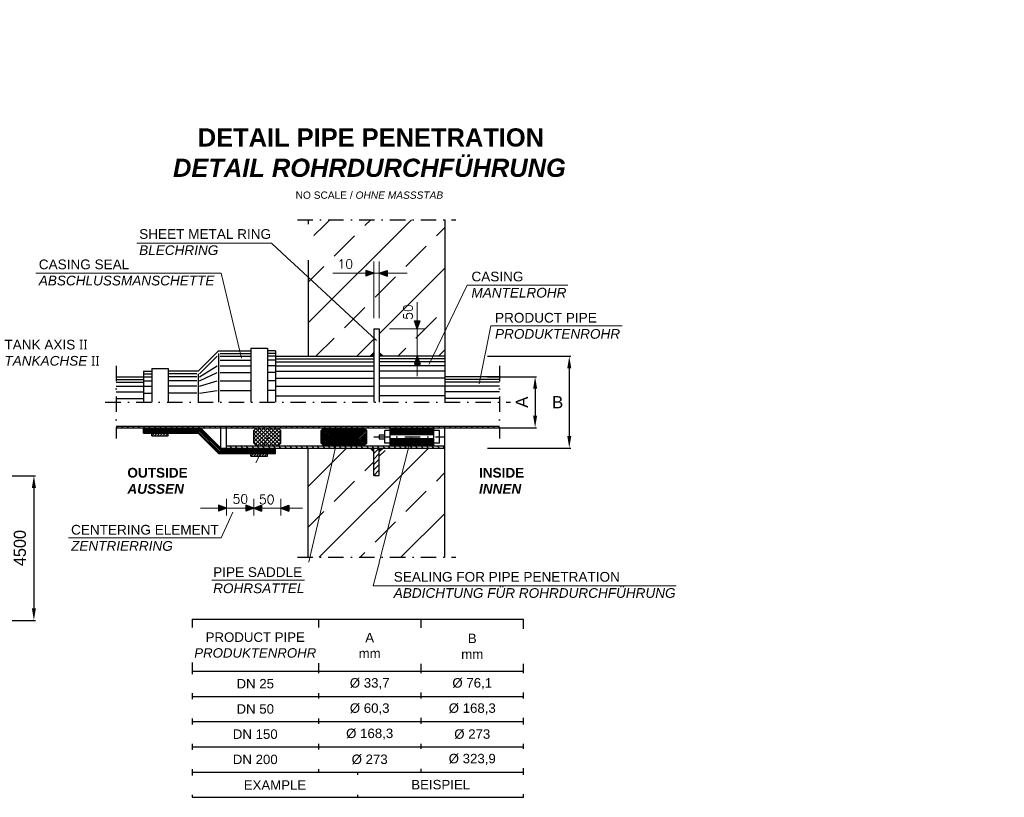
# Model space of a CAD drawing. Header units: millimetres. Extents: x -48448 to 452754, y -13941 to 17062.
# Tile 15 of 256: x -34508 to -26397, y -7726 to -1317. Entities that reach past the tile are written whole.
import ezdxf

# ---------------------------------------------------------------- set-up
doc = ezdxf.new("R2010")
doc.units = ezdxf.units.MM
doc.linetypes.add('ACAD_ISO10W100', pattern=[18, 12, -3, 0, -3])
doc.linetypes.add('DASHDOT', pattern=[25.4, 12.7, -6.35, 0, -6.35])
doc.layers.add('Bemaßung', color=7, linetype='Continuous', lineweight=13)
doc.layers.add('Beschriftung', color=7, linetype='Continuous')
doc.layers.add('Detail Rohrdurchführung', color=7, linetype='Continuous')
doc.styles.add('Arial_Standard', font='arial.ttf')
doc.styles.add('LBB3.5M1000', font='isocp.shx', dxfattribs={"height": 3.5})
doc.styles.add('ROMANS', font='ROMANS', dxfattribs={"height": 0.2})
doc.dimstyles.new('DIN', dxfattribs={"dimtxt": 2.5, "dimasz": 2.5, "dimexe": 1.25, "dimexo": 0.625, "dimtad": 1, "dimtih": 1, "dimdec": 4, "dimdsep": 46, "dimlunit": 6, "dimtxsty": 'Standard', "dimcen": 2.5, "dimadec": 0, "dimazin": 0, "dimtfac": 1, "dimtdec": 4, "dimtmove": 0, "dimatfit": 3, "dimfxl": 0, "dimtvp": 1, "dimtolj": 1, "dimtzin": 0, "dimarcsym": 0})

# ---------------------------------------------------------------- blocks, each defined once
blk = doc.blocks.new('*D70')
at = {"layer": 'DEFPOINTS', "color": 0, "linetype": 'Continuous', "ltscale": 10, "transparency": 16777216}
for p in [(-31005.4, -4090.4), (-31005.4, -4847.7), (-29980.6, -4847.7)]:
    blk.add_point(p, dxfattribs=at)
at = {"layer": 'Detail Rohrdurchführung', "color": 0, "linetype": 'Continuous', "lineweight": -2, "ltscale": 10, "transparency": 16777216}
for p, q in [((-30655.4, -4090.4), (-29968.1, -4090.4)), ((-29980.6, -4190.4), (-29980.6, -4747.7)), ((-30655.4, -4847.7), (-29968.1, -4847.7))]:
    blk.add_line(p, q, dxfattribs=at)
at = {"layer": 'Detail Rohrdurchführung', "color": 0, "linetype": 'Continuous', "ltscale": 10, "transparency": 16777216}
for points in [[(-29997.3, -4190.4), (-29964, -4190.4), (-29980.6, -4090.4)], [(-29997.3, -4747.7), (-29964, -4747.7), (-29980.6, -4847.7)]]:
    blk.add_solid(points, dxfattribs=at)
at = {"layer": 'Detail Rohrdurchführung', "color": 0, "linetype": 'Continuous', "lineweight": 5, "ltscale": 10, "transparency": 16777216, "insert": (-30076.3, -4469.1), "char_height": 100, "attachment_point": 5, "style": 'Arial_Standard'}
blk.add_mtext('\\A1;B', dxfattribs=at)
blk = doc.blocks.new('*D69')
at = {"layer": 'DEFPOINTS', "color": 0, "linetype": 'Continuous', "ltscale": 10, "transparency": 16777216}
for p in [(-31005.4, -4258.9), (-31005.4, -4679.2), (-30262.2, -4679.2)]:
    blk.add_point(p, dxfattribs=at)
at = {"layer": 'Detail Rohrdurchführung', "color": 0, "linetype": 'Continuous', "lineweight": -2, "ltscale": 10, "transparency": 16777216}
for p, q in [((-30655.4, -4258.9), (-30249.7, -4258.9)), ((-30262.2, -4358.9), (-30262.2, -4579.2)), ((-30655.4, -4679.2), (-30249.7, -4679.2))]:
    blk.add_line(p, q, dxfattribs=at)
at = {"layer": 'Detail Rohrdurchführung', "color": 0, "linetype": 'Continuous', "ltscale": 10, "transparency": 16777216}
for points in [[(-30278.9, -4358.9), (-30245.5, -4358.9), (-30262.2, -4258.9)], [(-30278.9, -4579.2), (-30245.5, -4579.2), (-30262.2, -4679.2)]]:
    blk.add_solid(points, dxfattribs=at)
at = {"layer": 'Detail Rohrdurchführung', "color": 0, "linetype": 'Continuous', "lineweight": 5, "ltscale": 10, "transparency": 16777216, "insert": (-30371.1, -4469.1), "char_height": 100, "attachment_point": 5, "rotation": 90, "style": 'Arial_Standard'}
blk.add_mtext('\\A1;A', dxfattribs=at)
blk = doc.blocks.new('*D84')
at = {"layer": 'Bemaßung', "color": 0, "lineweight": -2, "transparency": 16777216}
for p, q in [((-35421.4, -5075.7), (-34378.5, -5075.7)), ((-34391, -5175.7), (-34391, -6167.1)), ((-35486.8, -6267.1), (-34378.5, -6267.1))]:
    blk.add_line(p, q, dxfattribs=at)
at = {"layer": 'Bemaßung', "color": 0, "transparency": 16777216}
for points in [[(-34407.7, -5175.7), (-34374.3, -5175.7), (-34391, -5075.7)], [(-34407.7, -6167.1), (-34374.3, -6167.1), (-34391, -6267.1)]]:
    blk.add_solid(points, dxfattribs=at)
at = {"layer": 'DEFPOINTS', "color": 0, "transparency": 16777216}
for p in [(-35471.4, -5075.7), (-35536.8, -6267.1), (-34391, -6267.1)]:
    blk.add_point(p, dxfattribs=at)
at = {"layer": 'Bemaßung', "color": 0, "transparency": 16777216, "insert": (-34506.2, -5671.4), "char_height": 100, "attachment_point": 5, "rotation": 90}
blk.add_mtext('\\A1;4500', dxfattribs=at)

msp = doc.modelspace()

# ---------------------------------------------------------------- hatches: boundary and pattern name
at = {"layer": 'Detail Rohrdurchführung', "linetype": 'Continuous'}
h = msp.add_hatch(color=256, dxfattribs=at)
h.paths.add_polyline_path([(-31590.373, -3406.377), (-31655.929, -3406.377), (-31655.936, -3430.053)])
h.paths.add_polyline_path([(-31655.923, -3382.668), (-31655.929, -3406.377), (-31590.373, -3406.377)])
h = msp.add_hatch(color=256, dxfattribs=at)
h.paths.add_polyline_path([(-31545.373, -3406.377), (-31479.816, -3406.377), (-31479.81, -3430.053)])
h.paths.add_polyline_path([(-31479.822, -3382.668), (-31479.816, -3406.377), (-31545.373, -3406.377)])
h = msp.add_hatch(color=256, dxfattribs=at)
h.paths.add_polyline_path([(-31232.968, -3865.397), (-31232.968, -3799.84), (-31209.292, -3799.834)])
h.paths.add_polyline_path([(-31256.677, -3799.847), (-31232.968, -3799.84), (-31232.968, -3865.397)])
at = {"layer": 'Detail Rohrdurchführung'}
h = msp.add_hatch(dxfattribs=at)
h.set_pattern_fill('ANSI32', color=256, scale=1.5, style=0)
h.set_pattern_definition([(45, (-58722.208, -17701.689), (-10.102788, 10.102788), []), (45, (-58715.472, -17701.689), (-10.102788, 10.102788), [])])
h.paths.add_polyline_path([(-32001.966, -4679.222), (-32024.466, -4701.722), (-32024.466, -4807.247), (-32001.966, -4829.747), (-31671.966, -4829.747), (-31649.466, -4807.247), (-31649.466, -4701.722), (-31671.966, -4679.222)])
at = {"layer": 'Detail Rohrdurchführung', "linetype": 'Continuous'}
h = msp.add_hatch(color=256, dxfattribs=at)
h.paths.add_polyline_path([(-32805.379, -5342.747), (-32870.935, -5342.747), (-32870.942, -5366.423)])
h.paths.add_polyline_path([(-32870.929, -5319.038), (-32870.935, -5342.747), (-32805.379, -5342.747)])
h = msp.add_hatch(color=256, dxfattribs=at)
h.paths.add_polyline_path([(-32580.379, -5342.747), (-32645.935, -5342.747), (-32645.942, -5366.423)])
h.paths.add_polyline_path([(-32645.929, -5319.038), (-32645.935, -5342.747), (-32580.379, -5342.747)])
h = msp.add_hatch(color=256, dxfattribs=at)
h.paths.add_polyline_path([(-32580.379, -5342.747), (-32514.822, -5342.747), (-32514.816, -5366.423)])
h.paths.add_polyline_path([(-32514.828, -5319.038), (-32514.822, -5342.747), (-32580.379, -5342.747)])
h = msp.add_hatch(color=256, dxfattribs=at)
h.paths.add_polyline_path([(-32355.379, -5342.747), (-32289.822, -5342.747), (-32289.816, -5366.423)])
h.paths.add_polyline_path([(-32289.828, -5319.038), (-32289.822, -5342.747), (-32355.379, -5342.747)])

# ---------------------------------------------------------------- linework, layer by layer
at = {"linetype": 'ACAD_ISO10W100', "lineweight": 18, "ltscale": 10}
msp.add_line((-35129.721, -4063.676), (-33878.531, -4063.676), dxfattribs=at)
at = {"layer": 'Detail Rohrdurchführung', "linetype": 'DASHDOT', "ltscale": 10}
for p, q in [((-32220.379, -2965.397), (-30915.376, -2965.397)), ((-31590.373, -4754.486), (-31005.379, -4754.477)), ((-32220.379, -5747.747), (-30915.376, -5747.747))]:
    msp.add_line(p, q, dxfattribs=at)
at = {"layer": 'Detail Rohrdurchführung', "linetype": 'Continuous', "lineweight": 5, "ltscale": 10}
for p, q in [((-31590.373, -3775.397), (-31590.373, -3310.397)), ((-31545.373, -3775.397), (-31545.373, -3310.397)), ((-31928.683, -3406.377), (-31315.858, -3406.377)), ((-31172.968, -3865.397), (-31461.406, -3865.397)), ((-32669.082, -5200.432), (-32461.715, -4754.485)), ((-31940.351, -4987.847), (-31886.637, -4756.441)), ((-32805.379, -5402.747), (-32805.379, -5016.497)), ((-32580.379, -5402.747), (-32580.379, -5016.497)), ((-32355.379, -5402.747), (-32355.379, -5016.497)), ((-32030.413, -5375.845), (-31940.351, -4987.847)), ((-33017.458, -5342.747), (-32178.946, -5342.747)), ((-32160.451, -5936.059), (-32030.413, -5375.845))]:
    msp.add_line(p, q, dxfattribs=at)
at = {"layer": 'Detail Rohrdurchführung', "linetype": 'Continuous'}
for p, q in [((-31655.923, -3382.668), (-31655.936, -3430.053)), ((-31590.373, -3406.377), (-31655.936, -3430.053)), ((-31590.373, -3406.377), (-31655.923, -3382.668)), ((-31545.373, -3406.377), (-31479.822, -3382.668)), ((-31545.373, -3406.377), (-31479.81, -3430.053)), ((-31479.822, -3382.668), (-31479.81, -3430.053)), ((-31256.677, -3799.847), (-31209.292, -3799.834)), ((-31232.968, -3865.397), (-31256.677, -3799.847)), ((-31232.968, -3865.397), (-31209.292, -3799.834)), ((-32870.929, -5319.038), (-32870.942, -5366.423)), ((-32805.379, -5342.747), (-32870.942, -5366.423)), ((-32805.379, -5342.747), (-32870.929, -5319.038)), ((-32645.929, -5319.038), (-32645.942, -5366.423)), ((-32580.379, -5342.747), (-32645.942, -5366.423)), ((-32580.379, -5342.747), (-32645.929, -5319.038)), ((-32580.379, -5342.747), (-32514.828, -5319.038)), ((-32580.379, -5342.747), (-32514.816, -5366.423)), ((-32514.828, -5319.038), (-32514.816, -5366.423)), ((-32355.379, -5342.747), (-32289.828, -5319.038)), ((-32355.379, -5342.747), (-32289.816, -5366.423)), ((-32289.828, -5319.038), (-32289.816, -5366.423)), ((-33087.372, -7309.602), (-30357.372, -7309.602)), ((-33087.372, -7309.602), (-30357.372, -7309.602)), ((-33087.372, -7517.602), (-30357.372, -7517.602))]:
    msp.add_line(p, q, dxfattribs=at)
at = {"layer": 'Detail Rohrdurchführung', "linetype": 'Continuous', "ltscale": 10}
for p, q in [((-31590.373, -3865.397), (-31545.373, -3865.397)), ((-32602.879, -4022.897), (-32467.879, -4022.897)), ((-33712.543, -4666.172), (-30555.376, -4666.172)), ((-33712.543, -4679.222), (-33699.493, -4666.172)), ((-33712.543, -4679.222), (-30555.376, -4679.222)), ((-33667.543, -4679.222), (-33654.493, -4666.172)), ((-33622.543, -4679.222), (-33609.493, -4666.172)), ((-33577.543, -4679.222), (-33564.493, -4666.172)), ((-33532.543, -4679.222), (-33519.493, -4666.172)), ((-33487.543, -4679.222), (-33474.493, -4666.172)), ((-33487.543, -4724.222), (-33487.543, -4679.222)), ((-33487.543, -4688.222), (-33022.633, -4688.222)), ((-33487.543, -4697.222), (-33026.359, -4697.222)), ((-33442.543, -4679.222), (-33429.493, -4666.172)), ((-33397.543, -4679.222), (-33384.493, -4666.172)), ((-33352.543, -4679.222), (-33339.493, -4666.172)), ((-33307.543, -4679.222), (-33294.493, -4666.172)), ((-33262.543, -4679.222), (-33249.493, -4666.172)), ((-33217.543, -4679.222), (-33204.493, -4666.172)), ((-33172.543, -4679.222), (-33159.493, -4666.172)), ((-33127.543, -4679.222), (-33114.493, -4666.172)), ((-33082.543, -4679.222), (-33069.493, -4666.172)), ((-33037.543, -4679.222), (-33024.493, -4666.172)), ((-32857.834, -4865.747), (-33026.359, -4697.222)), ((-32854.108, -4856.747), (-33022.633, -4688.222)), ((-32850.379, -4847.747), (-33018.904, -4679.222)), ((-32992.543, -4679.222), (-32979.493, -4666.172)), ((-32947.543, -4679.222), (-32934.493, -4666.172)), ((-32902.543, -4679.222), (-32889.493, -4666.172)), ((-32857.543, -4679.222), (-32844.493, -4666.172)), ((-32850.379, -4847.747), (-32850.379, -4679.222)), ((-32812.543, -4679.222), (-32799.493, -4666.172)), ((-32805.379, -4847.747), (-32805.379, -4679.222)), ((-32767.543, -4679.222), (-32754.493, -4666.172)), ((-32722.543, -4679.222), (-32709.493, -4666.172)), ((-32677.543, -4679.222), (-32664.493, -4666.172)), ((-32632.543, -4679.222), (-32619.493, -4666.172)), ((-32587.543, -4679.222), (-32574.493, -4666.172)), ((-32580.379, -4701.722), (-32557.879, -4679.222)), ((-32580.379, -4733.543), (-32526.058, -4679.222)), ((-32580.379, -4765.361), (-32494.24, -4679.222)), ((-32580.379, -4797.182), (-32462.419, -4679.222)), ((-32580.379, -4807.247), (-32580.379, -4701.722)), ((-32450.092, -4829.747), (-32579.245, -4700.594)), ((-32569.501, -4818.125), (-32430.601, -4679.222)), ((-32418.271, -4829.747), (-32563.336, -4684.682)), ((-32548.153, -4828.597), (-32398.781, -4679.222)), ((-32542.543, -4679.222), (-32529.493, -4666.172)), ((-32386.453, -4829.747), (-32536.978, -4679.222)), ((-32517.487, -4829.747), (-32372.419, -4684.682)), ((-32366.254, -4818.125), (-32505.157, -4679.222)), ((-32497.543, -4679.222), (-32484.493, -4666.172)), ((-32485.666, -4829.747), (-32356.51, -4700.591)), ((-32355.379, -4797.182), (-32473.339, -4679.222)), ((-32452.543, -4679.222), (-32439.493, -4666.172)), ((-32355.379, -4765.364), (-32441.518, -4679.222)), ((-32355.379, -4733.543), (-32409.7, -4679.222)), ((-32407.543, -4679.222), (-32394.493, -4666.172)), ((-32355.379, -4701.722), (-32377.879, -4679.222)), ((-32362.543, -4679.222), (-32349.493, -4666.172)), ((-32355.379, -4807.247), (-32355.379, -4701.722)), ((-32317.543, -4679.222), (-32304.493, -4666.172)), ((-32272.543, -4679.222), (-32259.493, -4666.172)), ((-32227.543, -4679.222), (-32214.493, -4666.172)), ((-32182.543, -4679.222), (-32169.493, -4666.172)), ((-32137.543, -4679.222), (-32124.493, -4666.172)), ((-32092.543, -4679.222), (-32079.493, -4666.172)), ((-32047.543, -4679.222), (-32034.493, -4666.172)), ((-32024.466, -4701.722), (-32001.966, -4679.222)), ((-32024.466, -4807.247), (-32024.466, -4701.722)), ((-32002.543, -4679.222), (-31989.493, -4666.172)), ((-31957.543, -4679.222), (-31944.493, -4666.172)), ((-31912.543, -4679.222), (-31899.493, -4666.172)), ((-31867.543, -4679.222), (-31854.493, -4666.172)), ((-31822.543, -4679.222), (-31809.493, -4666.172)), ((-31777.543, -4679.222), (-31764.493, -4666.172)), ((-31732.543, -4679.222), (-31719.493, -4666.172)), ((-31687.543, -4679.222), (-31674.493, -4666.172)), ((-31649.466, -4701.722), (-31671.966, -4679.222)), ((-31649.466, -4807.247), (-31649.466, -4701.722)), ((-31642.543, -4679.222), (-31629.493, -4666.172)), ((-31597.543, -4679.222), (-31584.493, -4666.172)), ((-31552.543, -4679.222), (-31539.493, -4666.172)), ((-31507.543, -4679.222), (-31494.493, -4666.172)), ((-31500.376, -4807.247), (-31500.376, -4701.722)), ((-31455.376, -4701.722), (-31500.376, -4701.722)), ((-31462.543, -4679.222), (-31449.493, -4666.172)), ((-31455.385, -4683.611), (-31095.382, -4683.602)), ((-31455.385, -4692.611), (-31095.382, -4692.602)), ((-31455.385, -4701.611), (-31095.382, -4701.602)), ((-31455.376, -4829.747), (-31455.376, -4679.222)), ((-31417.543, -4679.222), (-31404.493, -4666.172)), ((-31372.543, -4679.222), (-31359.493, -4666.172)), ((-31327.543, -4679.222), (-31314.493, -4666.172)), ((-31282.543, -4679.222), (-31269.493, -4666.172)), ((-31237.543, -4679.222), (-31224.493, -4666.172)), ((-31192.543, -4679.222), (-31179.493, -4666.172)), ((-31147.543, -4679.222), (-31134.493, -4666.172)), ((-31102.543, -4679.222), (-31089.493, -4666.172)), ((-31095.376, -4829.747), (-31095.376, -4679.222)), ((-31050.376, -4701.722), (-31095.376, -4701.722)), ((-31057.543, -4679.222), (-31044.493, -4666.172)), ((-31050.376, -4807.247), (-31050.376, -4701.722)), ((-31012.543, -4679.222), (-30999.493, -4666.172)), ((-31005.376, -5747.747), (-31005.376, -4679.222)), ((-30967.543, -4679.222), (-30954.493, -4666.172)), ((-30922.543, -4679.222), (-30909.493, -4666.172)), ((-30877.543, -4679.222), (-30864.493, -4666.172)), ((-30832.543, -4679.222), (-30819.493, -4666.172)), ((-30787.543, -4679.222), (-30774.493, -4666.172)), ((-30742.543, -4679.222), (-30729.493, -4666.172)), ((-30697.543, -4679.222), (-30684.493, -4666.172)), ((-30652.543, -4679.222), (-30639.493, -4666.172)), ((-30607.543, -4679.222), (-30594.493, -4666.172)), ((-30562.543, -4679.222), (-30555.376, -4672.055)), ((-33487.543, -4706.222), (-33030.091, -4706.222)), ((-33487.543, -4715.222), (-33033.817, -4715.222)), ((-33487.543, -4724.222), (-33037.543, -4724.222)), ((-33420.043, -4746.722), (-33420.043, -4724.222)), ((-33420.043, -4746.722), (-33397.543, -4724.222)), ((-33420.043, -4746.722), (-33285.043, -4746.722)), ((-33397.543, -4746.722), (-33375.043, -4724.222)), ((-33375.043, -4746.722), (-33352.543, -4724.222)), ((-33352.543, -4746.722), (-33330.043, -4724.222)), ((-33330.043, -4746.722), (-33307.543, -4724.222)), ((-33307.543, -4746.722), (-33285.043, -4724.222)), ((-33285.043, -4746.722), (-33285.043, -4724.222)), ((-32869.018, -4892.747), (-33037.543, -4724.222)), ((-32865.292, -4883.747), (-33033.817, -4715.222)), ((-32861.566, -4874.747), (-33030.091, -4706.222)), ((-32481.91, -4829.747), (-32580.379, -4731.281)), ((-32513.731, -4829.747), (-32580.379, -4763.099)), ((-32453.101, -4829), (-32355.379, -4731.278)), ((-32422.027, -4829.747), (-32355.379, -4763.099)), ((-31545.376, -4737.611), (-31500.376, -4737.611)), ((-31545.376, -4737.611), (-31545.376, -4771.358)), ((-31545.376, -4771.358), (-31500.376, -4771.358)), ((-31455.385, -4710.611), (-31095.382, -4710.602)), ((-31455.385, -4719.611), (-31095.382, -4719.602)), ((-31455.385, -4728.611), (-31095.382, -4728.602)), ((-31455.379, -4780.355), (-31095.376, -4780.346)), ((-31095.379, -4737.602), (-31455.376, -4737.608)), ((-31095.376, -4771.349), (-31455.376, -4771.355)), ((-32857.834, -4865.747), (-32400.379, -4865.747)), ((-32854.108, -4856.747), (-32400.379, -4856.747)), ((-32850.379, -4847.747), (-31005.376, -4847.747)), ((-32805.379, -4829.747), (-31005.376, -4829.747)), ((-32760.379, -4847.747), (-32778.379, -4829.747)), ((-32715.379, -4847.747), (-32733.379, -4829.747)), ((-32670.379, -4847.747), (-32688.379, -4829.747)), ((-32625.379, -4847.747), (-32643.379, -4829.747)), ((-32580.379, -4847.747), (-32598.379, -4829.747)), ((-32545.549, -4829.747), (-32580.379, -4794.92)), ((-32557.879, -4829.747), (-32580.379, -4807.247)), ((-32535.379, -4847.747), (-32553.379, -4829.747)), ((-32490.379, -4847.747), (-32508.379, -4829.747)), ((-32445.379, -4847.747), (-32463.379, -4829.747)), ((-32400.379, -4847.747), (-32418.379, -4829.747)), ((-32400.379, -4892.747), (-32400.379, -4847.747)), ((-32390.209, -4829.747), (-32355.379, -4794.917)), ((-32377.879, -4829.747), (-32355.379, -4807.247)), ((-32355.379, -4847.747), (-32373.379, -4829.747)), ((-32310.379, -4847.747), (-32328.379, -4829.747)), ((-32265.379, -4847.747), (-32283.379, -4829.747)), ((-32220.379, -4847.747), (-32238.379, -4829.747)), ((-32175.379, -4847.747), (-32193.379, -4829.747)), ((-32130.379, -4847.747), (-32148.379, -4829.747)), ((-32130.379, -5747.747), (-32130.379, -4847.747)), ((-32085.379, -4847.747), (-32103.379, -4829.747)), ((-32040.379, -4847.747), (-32058.379, -4829.747)), ((-32001.966, -4829.747), (-32024.466, -4807.247)), ((-31995.379, -4847.747), (-32013.379, -4829.747)), ((-31950.379, -4847.747), (-31968.379, -4829.747)), ((-31905.379, -4847.747), (-31923.379, -4829.747)), ((-31860.379, -4847.747), (-31878.379, -4829.747)), ((-31815.376, -4847.747), (-31833.376, -4829.747)), ((-31770.376, -4847.747), (-31788.376, -4829.747)), ((-31725.376, -4847.747), (-31743.376, -4829.747)), ((-31680.376, -4847.747), (-31698.376, -4829.747)), ((-31671.966, -4829.747), (-31649.466, -4807.247)), ((-31635.376, -4847.747), (-31653.376, -4829.747)), ((-31590.373, -4879.565), (-31622.194, -4847.747)), ((-31590.373, -4866.833), (-31609.462, -4847.747)), ((-31590.376, -4847.747), (-31608.376, -4829.747)), ((-31590.373, -4854.107), (-31596.733, -4847.747)), ((-31590.373, -5072.747), (-31590.373, -4847.747)), ((-31545.373, -4847.747), (-31590.373, -4892.747)), ((-31545.376, -4847.747), (-31563.376, -4829.747)), ((-31545.373, -5072.747), (-31545.373, -4847.747)), ((-31545.373, -4879.565), (-31513.552, -4847.747)), ((-31545.373, -4866.833), (-31526.284, -4847.747)), ((-31545.373, -4854.107), (-31539.013, -4847.747)), ((-31500.376, -4847.747), (-31518.376, -4829.747)), ((-31455.376, -4807.247), (-31500.376, -4807.247)), ((-31455.376, -4847.747), (-31473.376, -4829.747)), ((-31455.379, -4789.355), (-31095.376, -4789.346)), ((-31455.379, -4798.355), (-31095.376, -4798.346)), ((-31455.379, -4807.355), (-31095.376, -4807.346)), ((-31455.379, -4816.355), (-31095.376, -4816.346)), ((-31455.379, -4825.355), (-31095.376, -4825.346)), ((-31410.376, -4847.747), (-31428.376, -4829.747)), ((-31365.376, -4847.747), (-31383.376, -4829.747)), ((-31320.376, -4847.747), (-31338.376, -4829.747)), ((-31275.376, -4847.747), (-31293.376, -4829.747)), ((-31230.376, -4847.747), (-31248.376, -4829.747)), ((-31185.376, -4847.747), (-31203.376, -4829.747)), ((-31140.376, -4847.747), (-31158.376, -4829.747)), ((-31095.376, -4847.747), (-31113.376, -4829.747)), ((-31050.376, -4807.247), (-31095.376, -4807.247)), ((-31050.376, -4847.747), (-31068.376, -4829.747)), ((-31005.376, -4847.747), (-31023.376, -4829.747)), ((-32869.018, -4892.747), (-32400.379, -4892.747)), ((-32865.292, -4883.747), (-32400.379, -4883.747)), ((-32861.566, -4874.747), (-32400.379, -4874.747)), ((-32602.879, -4915.247), (-32602.879, -4892.747)), ((-32602.879, -4915.247), (-32580.379, -4892.747)), ((-32602.879, -4915.247), (-32467.879, -4915.247)), ((-32580.379, -4915.247), (-32557.879, -4892.747)), ((-32557.879, -4915.247), (-32535.379, -4892.747)), ((-32535.379, -4915.247), (-32512.879, -4892.747)), ((-32512.879, -4915.247), (-32490.379, -4892.747)), ((-32490.379, -4915.247), (-32467.879, -4892.747)), ((-32467.879, -4915.247), (-32467.879, -4892.747)), ((-31545.373, -4892.747), (-31590.373, -4937.747)), ((-31545.373, -4937.747), (-31590.373, -4982.747)), ((-31545.373, -4982.747), (-31590.373, -5027.747)), ((-31545.373, -5027.747), (-31590.373, -5072.747)), ((-31590.373, -5072.747), (-31545.373, -5072.747)), ((-33087.372, -6256.602), (-30357.372, -6256.602)), ((-33087.372, -6256.602), (-33087.372, -7725.602)), ((-32047.372, -6256.602), (-32047.372, -7517.602)), ((-31202.372, -6263.102), (-31202.372, -7524.102)), ((-30357.372, -7725.602), (-30357.372, -6256.602)), ((-33087.372, -6685.602), (-30357.372, -6685.602)), ((-33087.372, -6893.602), (-30357.372, -6893.602)), ((-33087.372, -7101.602), (-30357.372, -7101.602))]:
    msp.add_line(p, q, dxfattribs=at)
at = {"layer": 'Detail Rohrdurchführung', "ltscale": 10}
for p, q in [((-31722.372, -7725.602), (-31722.372, -7517.602)), ((-33087.372, -7725.602), (-30357.372, -7725.602))]:
    msp.add_line(p, q, dxfattribs=at)

# ---------------------------------------------------------------- texts
at = {"insert": (-36609.87, -2341.039), "char_height": 120, "width": 195.94711, "attachment_point": 1, "style": 'LBB3.5M1000', "bg_fill": 2}
msp.add_mtext('\\pi47.673;{\\fArial|b1|i0|c0|p34;D}', dxfattribs=at)
at = {"layer": 'Beschriftung', "attachment_point": 1, "style": 'LBB3.5M1000', "bg_fill": 2}
for s, insert, char_height, width in [('\\pi74.897;{\\fArial|b1|i0|c0|p34;GROUND PLAN\\L\\P\\pi221.06;\\fArial|b1|i1|c0|p34;\\lGRUNDRISS}', (-48052.713, -1391.777), 150, 1682.94636), ('{\\fArial|b0|i0|c0|p34;\\C256;CASING SEAL\\P\\fArial|b0|i1|c0|p34;ABSCHLUSSMANSCHETTE}', (-34350.562, -3293.384), 80, 1397.41521), ('{\\fArial|b0|i0|c0|p34;CASING\\P\\fArial|b0|i1|c0|p34;MANTELROHR}', (-30786.555, -3393.482), 80, 1397.41521), ('{\\fArial|b0|i0|c0|p34;PRODUCT PIPE\\P\\fArial|b0|i1|c0|p34;PRODUKTENROHR}', (-30592.334, -3733.012), 80, 1397.41521), ('{\\fArial|b1|i0|c0|p34;INSIDE\\P\\fArial|b1|i1|c0|p34;INNEN}', (-30724.099, -5010.605), 80, 1397.41521)]:
    msp.add_mtext(s, dxfattribs=dict(at, insert=insert, char_height=char_height, width=width))
at = {"layer": 'Detail Rohrdurchführung', "linetype": 'Continuous', "ltscale": 10, "style": 'ROMANS'}
for s, p in [('10', (-31889.965, -3367.827)), ('50', (-32754.436, -5304.995)), ('50', (-32537.266, -5308.388))]:
    msp.add_text(s, height=75, dxfattribs=at).set_placement(p)
msp.add_text('50', height=75, rotation=90, dxfattribs=at).set_placement((-31271.569, -3791.048))

# ---------------------------------------------------------------- dimensions: what is measured, and where the dimension line sits
at = {"layer": 'Bemaßung'}
dim = msp.add_linear_dim(base=(-34391, -6267.093), p1=(-35471.385, -5075.676), p2=(-35536.797, -6267.093), angle=90, text='4500', dimstyle='DIN', override={"dimscale": 10, "dimtxt": 10, "dimasz": 10, "dimexo": 5, "dimgap": 2, "dimdec": 2, "dimsah": 1, "dimtdec": 2, "dimtmove": 2}, dxfattribs=at)
dim.commit()
dim.dimension.update_dxf_attribs({"geometry": '*D84', "text_midpoint": (-34506.161, -5671.385), "dimtype": 160})

# ---------------------------------------------------------------- next in the draw order: linework, layer by layer
at = {"layer": 'Detail Rohrdurchführung', "linetype": 'Continuous', "lineweight": 5, "ltscale": 10}
for p, q in [((-34374.461, -3405.692), (-32848.34, -3405.692)), ((-30821.438, -3505.772), (-29992.302, -3505.772)), ((-30627.217, -3840.916), (-29545.447, -3840.916))]:
    msp.add_line(p, q, dxfattribs=at)

# ---------------------------------------------------------------- next in the draw order: texts
at = {"insert": (-34970.493, -2341.039), "char_height": 120, "width": 195.94711, "attachment_point": 1, "style": 'LBB3.5M1000', "bg_fill": 2}
msp.add_mtext('\\pi47.673;{\\fArial|b1|i0|c0|p34;D}', dxfattribs=at)
at = {"layer": 'Beschriftung', "char_height": 80, "attachment_point": 1, "style": 'LBB3.5M1000', "bg_fill": 2}
for s, insert, width in [('{\\fArial|b0|i0|c0|p34;TANK AXIS \\fSegoe UI|b0|i0|c0|p34;II\\fArial|b0|i0|c0|p34;\\P\\fArial|b0|i1|c0|p34;TANKACHSE \\fSegoe UI|b0|i0|c0|p34;II}', (-34633.793, -3954.709), 797.3307), ('{\\fArial|b1|i0|c0|p34;OUTSIDE\\P\\fArial|b1|i1|c0|p34;AUSSEN}', (-33620.939, -5010.605), 1397.41521), ('{\\fArial|b0|i0|c0|p34;CENTERING ELEMENT\\P\\fArial|b0|i1|c0|p34;ZENTRIERRING}', (-34084.729, -5480.443), 1397.41521), ('{\\fArial|b0|i0|c0|p34;\\C256;PIPE SADDLE\\P\\fArial|b0|i1|c0|p34;ROHRSATTEL}', (-32913.99, -5829.665), 1397.41521)]:
    msp.add_mtext(s, dxfattribs=dict(at, insert=insert, width=width))
at = {"layer": 'Detail Rohrdurchführung', "char_height": 78, "attachment_point": 5, "style": 'LBB3.5M1000', "bg_fill": 2}
for s, insert, width in [('{\\fArial|b0|i0|c0|p34;PRODUCT PIPE\\P\\fArial|b0|i1|c0|p34;PRODUKTENROHR}', (-32567.372, -6471.102), 1040), ('{\\fArial|b0|i0|c0|p34;\\C256;DN 25}', (-32567.372, -6789.602), 1040), ('{\\fArial|b0|i0|c0|p34;\\C256;DN 50}', (-32567.372, -6997.602), 1040), ('{\\fArial|b0|i0|c0|p34;\\C256;DN 150}', (-32567.372, -7205.602), 1040), ('{\\fArial|b0|i0|c0|p34;\\C256;DN 200}', (-32567.372, -7413.602), 1040), ('{\\fArial|b0|i0|c0|p34;EXAMPLE}', (-32404.872, -7624.852), 1365)]:
    msp.add_mtext(s, dxfattribs=dict(at, insert=insert, width=width))

# ---------------------------------------------------------------- next in the draw order: linework, layer by layer
at = {"layer": 'Detail Rohrdurchführung', "linetype": 'Continuous', "lineweight": 5, "ltscale": 10}
for p, q in [((-32848.34, -5585.93), (-32750.99, -5376.576)), ((-34107.253, -5585.93), (-32848.34, -5585.93)), ((-32925.553, -5936.059), (-32160.451, -5936.059))]:
    msp.add_line(p, q, dxfattribs=at)

# ---------------------------------------------------------------- next in the draw order: texts
at = {"layer": 'Beschriftung', "attachment_point": 1, "style": 'LBB3.5M1000', "bg_fill": 2}
for s, insert, char_height, width in [('\\pi387.94;{\\fArial|b1|i0|c0|p34;SECTION\\L\\P\\pi383.65;\\fArial|b1|i1|c0|p34;\\lSCHNITT}', (-37990.525, -4143.164), 150, 1682.94636), ('{\\fArial|b0|i0|c0|p34;\\C256;SEALING FOR PIPE PENETRATION\\P\\fArial|b0|i1|c0|p34;ABDICHTUNG FÜR ROHRDURCHFÜHRUNG}', (-31426.603, -5868.355), 80, 2356.5487)]:
    msp.add_mtext(s, dxfattribs=dict(at, insert=insert, char_height=char_height, width=width))
at = {"layer": 'Detail Rohrdurchführung', "char_height": 78, "attachment_point": 5, "style": 'LBB3.5M1000', "bg_fill": 2}
for s, insert, width in [('{\\fArial|b0|i0|c0|p34;\\C256;A\\Pmm}', (-31624.872, -6474.352), 845), ('{\\fArial|b0|i0|c0|p34;%%C 33,7}', (-31624.872, -6789.602), 845), ('{\\fArial|b0|i0|c0|p34;\\C256;%%C 60,3}', (-31624.872, -6997.602), 845), ('{\\fArial|b0|i0|c0|p34;\\C256;%%C 168,3}', (-31624.872, -7205.602), 845), ('{\\fArial|b0|i0|c0|p34;\\C256;%%C 273}', (-31624.872, -7413.602), 845), ('{\\fArial|b0|i0|c0|p34;BEISPIEL}', (-31039.872, -7621.602), 1365)]:
    msp.add_mtext(s, dxfattribs=dict(at, insert=insert, width=width))

# ---------------------------------------------------------------- next in the draw order: hatches: boundary and pattern name
at = {"layer": 'Detail Rohrdurchführung', "lineweight": 13}
h = msp.add_hatch(dxfattribs=at)
h.set_pattern_fill('ANSI33', color=256, scale=75, style=0)
h.set_pattern_definition([(45, (-42104.67, 1026.73), (-336.76, 336.76), []), (45, (-41767.9, 1026.73), (-336.76, 336.76), [238.125, -119.062])])
h.paths.add_polyline_path([(-31940.351, -4987.847), (-31907.831, -4847.747), (-32130.379, -4847.747), (-32130.379, -5747.747), (-32116.74, -5747.747), (-32030.413, -5375.845)])
h.paths.add_polyline_path([(-31005.376, -4847.747), (-31513.552, -4847.747), (-31545.373, -4879.565), (-31545.373, -5072.747), (-31590.373, -5072.747), (-31590.373, -4879.565), (-31622.194, -4847.747), (-31907.831, -4847.747), (-31940.351, -4987.847), (-32030.413, -5375.845), (-32116.74, -5747.747), (-31005.376, -5747.747)])
h.paths.add_polyline_path([(-32130.379, -3438.574), (-32130.379, -4090.397), (-31622.191, -4090.397), (-31590.373, -4058.576), (-31590.373, -3939.512)], flags=17)
h.paths.add_polyline_path([(-31005.376, -2965.397), (-32130.379, -2965.397), (-32130.379, -3438.574), (-31590.373, -3939.512), (-31590.373, -3865.397), (-31545.373, -3865.397), (-31545.373, -4058.576), (-31513.552, -4090.397), (-31232.968, -4090.397), (-31232.968, -3865.397), (-31256.677, -3799.847), (-31209.292, -3799.834), (-31232.968, -3865.397), (-31232.968, -4087.924), (-31232.074, -4090.397), (-31005.376, -4090.397)])
h.paths.add_polyline_path([(-31655.923, -3346.688), (-31590.373, -3370.397), (-31545.373, -3370.397), (-31479.822, -3346.688), (-31479.81, -3394.073), (-31545.373, -3370.397), (-31590.373, -3370.397), (-31655.936, -3394.073)], flags=16)
h.paths.add_polyline_path([(-31887.286, -3350.597), (-31739.072, -3350.597), (-31739.072, -3238.097), (-31887.286, -3238.097)], flags=24)
h.paths.add_polyline_path([(-31252.819, -3799.084), (-31252.819, -3640.155), (-31365.319, -3640.155), (-31365.319, -3799.084)], flags=24)
at = {"layer": 'Detail Rohrdurchführung', "linetype": 'Continuous'}
h = msp.add_hatch(color=256, dxfattribs=at)
h.paths.add_polyline_path([(-31232.968, -4090.397), (-31232.968, -4155.954), (-31209.292, -4155.96)])
h.paths.add_polyline_path([(-31256.677, -4155.948), (-31232.968, -4155.954), (-31232.968, -4090.397)])

# ---------------------------------------------------------------- next in the draw order: linework, layer by layer
at = {"layer": 'Detail Rohrdurchführung', "linetype": 'Continuous', "ltscale": 10}
for p, q in [((-32130.379, -2965.397), (-32130.379, -4090.397)), ((-31005.376, -2965.397), (-31005.376, -4469.072)), ((-31590.373, -3865.397), (-31590.373, -4469.072)), ((-31545.373, -3865.397), (-31545.373, -4469.072)), ((-32869.018, -4045.397), (-33037.543, -4213.922)), ((-32869.018, -4045.397), (-32602.879, -4045.397)), ((-32602.879, -4022.897), (-32602.879, -4469.072)), ((-32467.879, -4022.897), (-32467.879, -4469.072)), ((-32400.379, -4045.397), (-32467.879, -4045.397)), ((-32400.379, -4045.397), (-32400.379, -4469.072)), ((-33026.293, -4236.422), (-32880.268, -4090.397)), ((-32869.018, -4067.897), (-32869.018, -4469.072)), ((-32857.768, -4067.897), (-32602.879, -4067.897)), ((-32857.768, -4090.397), (-32602.879, -4090.397)), ((-32857.768, -4124.147), (-32602.879, -4124.147)), ((-32400.379, -4067.897), (-32467.879, -4067.897)), ((-32400.379, -4090.397), (-32467.879, -4090.397)), ((-32400.379, -4124.147), (-32467.879, -4124.147)), ((-32400.379, -4090.397), (-31590.373, -4090.397)), ((-32400.379, -4112.897), (-31590.373, -4112.897)), ((-32400.379, -4135.397), (-31590.373, -4135.397)), ((-31622.191, -4090.397), (-31590.373, -4058.576)), ((-31609.465, -4090.397), (-31590.373, -4071.305)), ((-31596.739, -4090.397), (-31590.373, -4084.031)), ((-31513.552, -4090.397), (-31545.373, -4058.576)), ((-31526.281, -4090.397), (-31545.373, -4071.305)), ((-31539.007, -4090.397), (-31545.373, -4084.031)), ((-31005.376, -4090.397), (-31545.373, -4090.397)), ((-31005.376, -4112.897), (-31545.373, -4112.897)), ((-31005.376, -4135.397), (-31545.373, -4135.397)), ((-33487.543, -4213.922), (-33420.043, -4213.922)), ((-33487.543, -4213.922), (-33487.543, -4469.072)), ((-33420.043, -4191.422), (-33285.043, -4191.422)), ((-33420.043, -4191.422), (-33420.043, -4469.072)), ((-33285.043, -4191.422), (-33285.043, -4469.072)), ((-33037.543, -4213.922), (-33285.043, -4213.922)), ((-33026.293, -4258.922), (-32880.268, -4169.147)), ((-32857.768, -4169.147), (-32602.879, -4169.147)), ((-32400.379, -4169.147), (-32467.879, -4169.147)), ((-32400.379, -4169.147), (-31590.373, -4169.147)), ((-32400.379, -4214.147), (-31590.373, -4214.147)), ((-31005.376, -4169.147), (-31545.373, -4169.147)), ((-31005.376, -4214.147), (-31545.373, -4214.147)), ((-33712.543, -4258.922), (-33487.543, -4258.922)), ((-33712.543, -4281.422), (-33487.543, -4281.422)), ((-33487.543, -4236.422), (-33420.043, -4236.422)), ((-33487.543, -4258.922), (-33420.043, -4258.922)), ((-33487.543, -4292.672), (-33420.043, -4292.672)), ((-33048.793, -4236.422), (-33285.043, -4236.422)), ((-33048.793, -4258.922), (-33285.043, -4258.922)), ((-33048.793, -4292.672), (-33285.043, -4292.672)), ((-33037.543, -4236.422), (-33037.543, -4469.072)), ((-33026.293, -4292.672), (-32880.268, -4225.397)), ((-33026.293, -4337.672), (-32880.268, -4292.897)), ((-32857.768, -4225.397), (-32602.879, -4225.397)), ((-32857.768, -4292.897), (-32602.879, -4292.897)), ((-32400.379, -4225.397), (-32467.879, -4225.397)), ((-32400.379, -4292.897), (-32467.879, -4292.897)), ((-32400.379, -4270.397), (-31590.373, -4270.397)), ((-31005.376, -4270.397), (-31545.373, -4270.397)), ((-31005.376, -4270.397), (-31545.373, -4270.397)), ((-30555.376, -4258.922), (-31005.376, -4258.922)), ((-30555.376, -4281.422), (-31005.376, -4281.422)), ((-33712.543, -4303.922), (-33487.543, -4303.922)), ((-33712.543, -4337.672), (-33487.543, -4337.672)), ((-33487.543, -4337.672), (-33420.043, -4337.672)), ((-33048.793, -4337.672), (-33285.043, -4337.672)), ((-33026.293, -4393.922), (-32880.268, -4371.647)), ((-32857.768, -4371.647), (-32602.879, -4371.647)), ((-32400.379, -4371.647), (-32467.879, -4371.647)), ((-32400.379, -4337.897), (-31590.373, -4337.897)), ((-31005.376, -4337.897), (-31545.373, -4337.897)), ((-30555.376, -4303.922), (-31005.376, -4303.922)), ((-30555.376, -4337.672), (-31005.376, -4337.672)), ((-33712.543, -4382.672), (-33487.543, -4382.672)), ((-33712.543, -4438.922), (-33487.543, -4438.922)), ((-33487.543, -4393.922), (-33420.043, -4393.922)), ((-33048.793, -4393.922), (-33285.043, -4393.922)), ((-32400.379, -4416.647), (-31590.373, -4416.647)), ((-31005.376, -4416.647), (-31545.373, -4416.647)), ((-30555.376, -4382.672), (-31005.376, -4382.672)), ((-30555.376, -4438.922), (-31005.376, -4438.922))]:
    msp.add_line(p, q, dxfattribs=at)
at = {"layer": 'Detail Rohrdurchführung', "linetype": 'Continuous', "lineweight": 5, "ltscale": 10}
for p, q in [((-32848.34, -3405.692), (-32681.264, -4107.567)), ((-30821.438, -3505.772), (-31133.521, -4156.03)), ((-31232.968, -4255.179), (-31232.968, -3646.039)), ((-30627.217, -3840.916), (-30722.556, -4318.118)), ((-31595.474, -5982.17), (-31282.15, -4760.615)), ((-31595.474, -5982.17), (-29099.158, -5982.17))]:
    msp.add_line(p, q, dxfattribs=at)
at = {"layer": 'Detail Rohrdurchführung', "linetype": 'Continuous'}
for p, q in [((-31232.968, -4090.397), (-31256.677, -4155.948)), ((-31232.968, -4090.397), (-31209.292, -4155.96)), ((-31256.677, -4155.948), (-31209.292, -4155.96))]:
    msp.add_line(p, q, dxfattribs=at)
at = {"layer": 'Detail Rohrdurchführung', "linetype": 'DASHDOT', "ltscale": 10}
for p, q in [((-33712.543, -4168.922), (-33712.543, -4769.222)), ((-30555.376, -4168.922), (-30555.376, -4769.222)), ((-33802.543, -4469.072), (-30465.376, -4469.072))]:
    msp.add_line(p, q, dxfattribs=at)

# ---------------------------------------------------------------- next in the draw order: texts
at = {"layer": 'Detail Rohrdurchführung', "char_height": 78, "width": 845, "attachment_point": 5, "style": 'LBB3.5M1000', "bg_fill": 2}
for s, insert in [('{\\fArial|b0|i0|c0|p34;\\C256;B\\Pmm}', (-30779.872, -6480.852)), ('{\\fArial|b0|i0|c0|p34;\\C256;%%C 76,1}', (-30779.872, -6789.602)), ('{\\fArial|b0|i0|c0|p34;\\C256;%%C 168,3}', (-30779.872, -6997.602)), ('{\\fArial|b0|i0|c0|p34;\\C256;%%C 273}', (-30779.872, -7205.602)), ('{\\fArial|b0|i0|c0|p34;\\C256;%%C 323,9}', (-30779.872, -7413.602))]:
    msp.add_mtext(s, dxfattribs=dict(at, insert=insert))

# ---------------------------------------------------------------- next in the draw order: dimensions: what is measured, and where the dimension line sits
at = {"layer": 'Detail Rohrdurchführung', "linetype": 'Continuous', "lineweight": 5, "ltscale": 10}
for base, p1, p2, text, picture, middle in [((-29980.625, -4847.747), (-31005.376, -4090.397), (-31005.376, -4847.747), 'B', '*D70', (-30076.281, -4469.072)), ((-30262.186, -4679.222), (-31005.376, -4258.922), (-31005.376, -4679.222), 'A', '*D69', (-30371.057, -4469.072))]:
    dim = msp.add_linear_dim(base=base, p1=p1, p2=p2, angle=90, text=text, dimstyle='DIN', override={"dimscale": 10, "dimtxt": 10, "dimasz": 10, "dimexo": 35, "dimgap": 2, "dimdec": 2, "dimtxsty": 'Arial_Standard', "dimsah": 1, "dimtdec": 2, "dimtmove": 2}, dxfattribs=at)
    dim.commit()
    dim.dimension.update_dxf_attribs({"geometry": picture, "text_midpoint": middle, "dimtype": 160})

# ---------------------------------------------------------------- next in the draw order: texts
at = {"layer": 'Beschriftung', "insert": (-47714.225, -6956.755), "char_height": 80, "width": 1397.41521, "attachment_point": 1, "style": 'LBB3.5M1000', "bg_fill": 2}
msp.add_mtext('\\pi204.36;{\\fArial|b0|i0|c0|p34;EMERGENCY EXIT\\P\\pi304.68;\\fArial|b0|i1|c0|p34;NOTAUSGANG}', dxfattribs=at)
at = {"layer": 'Detail Rohrdurchführung', "insert": (-33393.503, -2212.156), "char_height": 150, "width": 3525.83214, "attachment_point": 1, "style": 'LBB3.5M1000', "bg_fill": 2}
msp.add_mtext('\\pi352.65;{\\fArial|b1|i0|c0|p34;DETAIL PIPE PENETRATION\\P\\pi148.57;\\fArial|b1|i1|c0|p34;DETAIL ROHRDURCHFÜHRUNG}', dxfattribs=at)

# ---------------------------------------------------------------- next in the draw order: texts
at = {"layer": 'Beschriftung', "char_height": 80, "attachment_point": 1, "style": 'LBB3.5M1000', "bg_fill": 2}
for s, insert, width in [('{\\fArial|b0|i0|c0|p34;SHEET METAL RING\\P\\fArial|b0|i1|c0|p34;BLECHRING}', (-33523.662, -3042.925), 1397.41521), ('\\pi30.171;{\\fArial|b1|i0|c0|p34;MOV - MOTOR DRIVE (FOR HYDRANT \\P\\pi286.54;REFUELING SYSTEM ONLY)\\P\\pi139.2;\\fArial|b1|i1|c0|p34;MOV - MOTORANTRIEB (NUR BEI\\P\\pi48.371;HYDRANTENBETANKUNGSSYSTEM)\\fArial|b0|i0|c0|p34; }', (-42800.911, -5961.127), 2074.14918)]:
    msp.add_mtext(s, dxfattribs=dict(at, insert=insert, width=width))
at = {"layer": 'Detail Rohrdurchführung', "insert": (-32328.604, -2732.732), "char_height": 60, "width": 1395.72282, "attachment_point": 1, "style": 'LBB3.5M1000', "bg_fill": 2}
msp.add_mtext('\\pi93.728;{\\fArial|b0|i0|c0|p34;NO SCALE / \\fArial|b0|i1|c0|p34;OHNE MASSSTAB}', dxfattribs=at)

# ---------------------------------------------------------------- next in the draw order: linework, layer by layer
at = {"layer": 'Detail Rohrdurchführung', "linetype": 'Continuous', "lineweight": 5, "ltscale": 10}
for q in [(-33542.687, -3157.94), (-31568.122, -3960.153)]:
    msp.add_line((-32432.899, -3157.94), q, dxfattribs=at)

# ---------------------------------------------------------------- next in the draw order: texts
at = {"layer": 'Beschriftung', "insert": (-38623.923, -1966.453), "char_height": 150, "width": 1682.94636, "attachment_point": 1, "style": 'LBB3.5M1000', "bg_fill": 2}
msp.add_mtext('\\pi179.16;{\\fArial|b1|i0|c0|p34;FILLING PIPE\\L\\P\\pi267.41;\\fArial|b1|i1|c0|p34;\\lFÜLLROHR}', dxfattribs=at)

# ---------------------------------------------------------------- next in the draw order: texts
at = {"layer": 'Beschriftung', "color": 1, "insert": (-37336.458, -2870.784), "char_height": 80, "width": 796.16329, "attachment_point": 1, "rotation": 0.5725445, "style": 'LBB3.5M1000', "bg_fill": 2}
msp.add_mtext('\\pi217.24;{\\fArial|b0|i0|c0|p34;\\C256;SLOPE\\P\\pi8.9411;0,5% GEFÄLLE}', dxfattribs=at)

doc.saveas('drawing.dxf')
